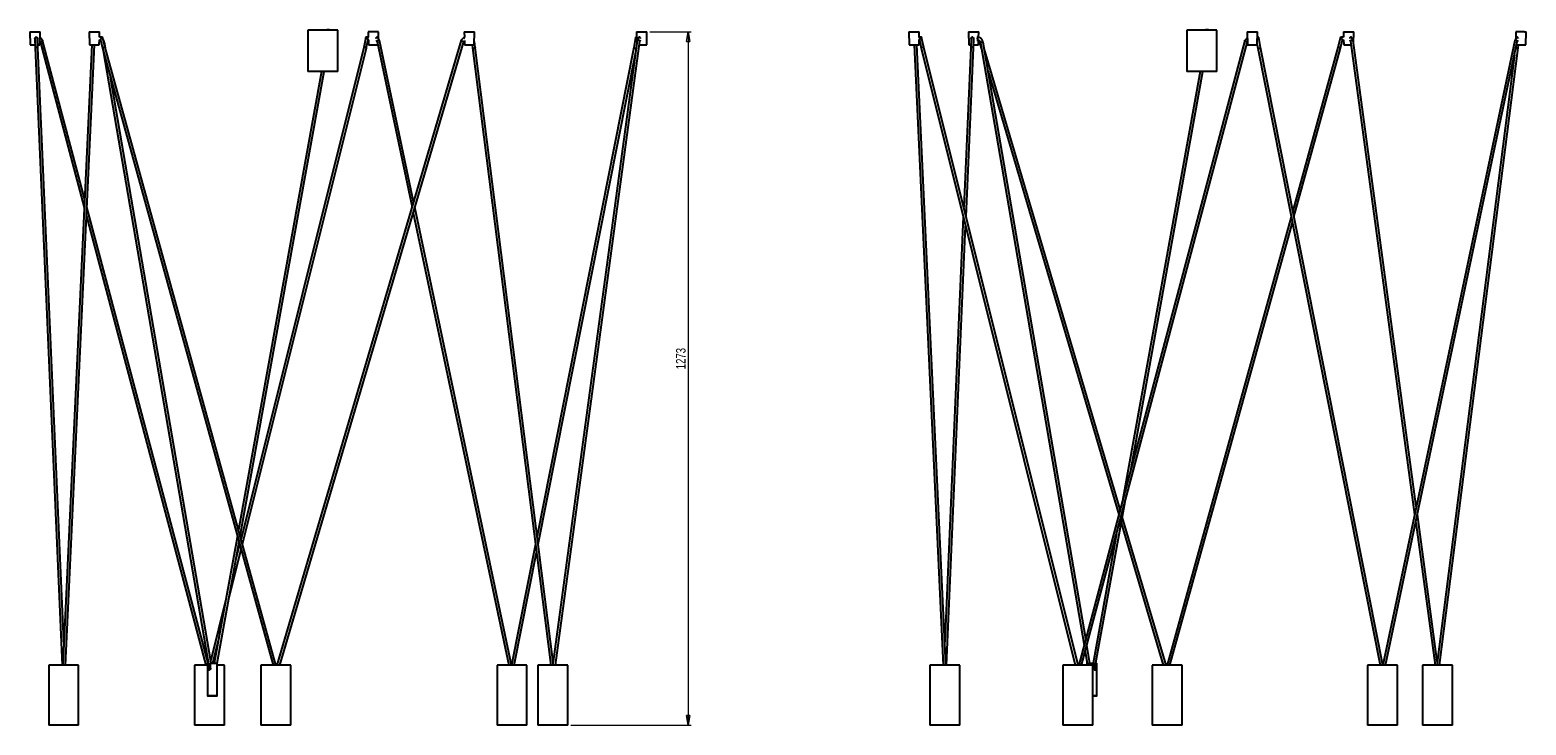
# Model space of a CAD drawing. Header units: millimetres. Extents: x 94 to 983, y 212 to 794.
# Tile 2 of 3: x 434 to 983, y 212 to 467. Entities that reach past the tile are written whole.
import ezdxf

# ---------------------------------------------------------------- set-up
doc = ezdxf.new("R2010")
doc.units = ezdxf.units.MM
doc.styles.add('SLDTEXTSTYLE0', font='TXT', dxfattribs={"width": 0.75})
doc.dimstyles.new('SLDDIMSTYLE0', dxfattribs={"dimtxt": 3.5, "dimasz": 3.556, "dimexe": 0, "dimexo": 0.0625, "dimgap": 0.875, "dimtad": 1, "dimdec": 0, "dimlfac": 5, "dimrnd": 1e-09, "dimzin": 12, "dimdsep": 46, "dimtxsty": 'SLDTEXTSTYLE0', "dimblk1": 'CLOSED', "dimblk2": 'CLOSED', "dimsah": 1, "dimcen": 0.09, "dimadec": 0, "dimazin": 3, "dimtfac": 1, "dimtdec": 0, "dimtofl": 0, "dimtmove": 0, "dimatfit": 3, "dimldrblk": 'CLOSED', "dimfxl": 0, "dimfrac": 2, "dimtolj": 1, "dimtzin": 12, "dimarcsym": 0})

# ---------------------------------------------------------------- blocks, each defined once
blk = doc.blocks.new('_Closed')
at = {"color": 0, "linetype": 'ByBlock', "lineweight": -2}
for p, q in [((-1, 0.166667), (0, 0)), ((-1, 0.166667), (-1, -0.166667)), ((0, 0), (-1, -0.166667)), ((0, 0), (-1, 0))]:
    blk.add_line(p, q, dxfattribs=at)
blk = doc.blocks.new('_D')
at = {"color": 7, "linetype": 'Continuous', "lineweight": 0}
for p, q in [((661.2, 466.3), (676.37, 466.3)), ((675.37, 466.3), (675.37, 211.79)), ((632.18, 211.79), (676.37, 211.79))]:
    blk.add_line(p, q, dxfattribs=at)
at = {"color": 7, "linetype": 'Continuous', "lineweight": 18, "xscale": 3.556, "yscale": 3.556}
for p, rotation in [((675.37, 466.3, -194.31), 90.0000000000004), ((675.37, 211.79, -194.31), 270.0000000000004)]:
    blk.add_blockref('_Closed', p, dxfattribs=dict(at, rotation=rotation))
at = {"color": 7, "linetype": 'Continuous', "lineweight": 18, "insert": (670.86, 342.4), "char_height": 3.5, "attachment_point": 1, "rotation": 90, "style": 'SLDTEXTSTYLE0'}
blk.add_mtext('1273', dxfattribs=at)

msp = doc.modelspace()

# ---------------------------------------------------------------- linework, layer by layer
at = {"color": 7, "linetype": 'Continuous', "lineweight": 25}
for p, q in [((433.59, 466.3), (433.69, 461.5)), ((433.59, 466.3), (437.39, 466.3)), ((435.38, 463.71), (435.51, 460.39)), ((435.94, 464.29), (435.76, 464.29)), ((436.51, 460.43), (436.38, 463.86)), ((437.29, 461.5), (437.39, 466.3)), ((437.32, 462.69), (437.33, 462.68)), ((437.33, 462.68), (453.53, 401.82)), ((438.24, 463.14), (437.35, 464.23)), ((453.68, 405.13), (438.24, 463.14)), ((455.38, 466.3), (455.48, 461.5)), ((455.38, 466.3), (459.18, 466.3)), ((459.08, 461.5), (459.12, 463.29)), ((459.09, 463.29), (459.47, 463.29)), ((460.25, 464.29), (459.11, 464.29)), ((459.12, 463.22), (459.2, 463.22)), ((459.14, 464.29), (459.18, 466.3)), ((459.47, 463.29), (460.21, 460.26)), ((461.17, 460.53), (460.26, 464.31)), ((461.43, 459.58), (460.94, 462.41)), ((592, 463.16), (524.33, 233.79)), ((525.37, 233.79), (592.9, 462.66)), ((535.66, 466.94), (535.66, 451.74)), ((536.67, 466.94), (535.66, 466.94)), ((546.66, 466.94), (536.67, 466.94)), ((542.66, 466.97), (542.66, 466.94)), ((543.51, 466.97), (542.66, 466.97)), ((543.66, 466.97), (543.51, 466.97)), ((543.66, 466.94), (543.66, 466.97)), ((546.66, 451.74), (546.66, 466.94)), ((556.97, 464.23), (556.16, 460.52)), ((558.07, 464.29), (557.04, 464.29)), ((557.13, 460.27), (557.8, 463.34)), ((557.79, 463.29), (558.09, 463.29)), ((557.83, 466.3), (557.87, 464.29)), ((561.63, 466.3), (557.83, 466.3)), ((557.89, 463.29), (557.93, 461.5)), ((560.8, 463.15), (561.08, 462.72)), ((561.14, 464.29), (561.05, 464.29)), ((561.08, 462.73), (573.93, 401.9)), ((562.01, 463.12), (561.32, 464.18)), ((561.58, 463.78), (561.63, 466.3)), ((574.52, 403.92), (562.02, 463.1)), ((593.02, 464.29), (592, 463.16)), ((592.9, 462.66), (593.16, 462.95)), ((593.13, 464.29), (593.03, 464.29)), ((593.09, 466.3), (593.13, 464.19)), ((593.09, 466.3), (594.69, 466.3)), ((593.15, 463.13), (593.19, 461.5)), ((594.69, 466.3), (596.89, 466.3)), ((596.79, 461.5), (596.89, 466.3)), ((597.07, 460.46), (596.81, 462.76)), ((656.65, 463.03), (625.75, 235.16)), ((626.57, 233.79), (657.63, 462.8)), ((656.02, 464.14), (655.39, 460.5)), ((656.45, 464.29), (656.19, 464.29)), ((656.4, 466.3), (656.5, 461.9)), ((656.4, 466.3), (660, 466.3)), ((657.08, 464.07), (656.66, 463.06)), ((657.46, 464.29), (657.4, 464.29)), ((657.63, 462.78), (657.86, 463.34)), ((660, 466.3), (660.2, 466.3)), ((660.1, 461.5), (660.2, 466.3)), ((756.42, 466.3), (756.52, 461.5)), ((756.42, 466.3), (760.22, 466.3)), ((759.95, 463.29), (760.25, 463.29)), ((760.99, 464.29), (759.97, 464.29)), ((760.12, 461.5), (760.16, 463.29)), ((760.18, 464.29), (760.22, 466.3)), ((760.23, 463.34), (760.9, 460.27)), ((761.87, 460.52), (761.06, 464.23)), ((778.25, 466.3), (778.35, 461.5)), ((778.25, 466.3), (782.05, 466.3)), ((779.23, 463.86), (779.09, 460.43)), ((779.84, 464.29), (779.66, 464.29)), ((780.09, 460.39), (780.22, 463.71)), ((781.36, 463.22), (781.9, 463.22)), ((781.9, 464.22), (781.38, 464.22)), ((781.95, 461.5), (781.99, 463.13)), ((781.99, 462.95), (782.25, 462.66)), ((782.01, 464.21), (782.05, 466.3)), ((782.12, 464.29), (782.01, 464.29)), ((782.23, 464.17), (782.12, 464.29)), ((782.24, 462.67), (783.06, 459.91)), ((782.66, 462.25), (820.71, 241.17)), ((821.33, 243.48), (783.64, 462.41)), ((879.79, 463.14), (818.75, 233.79)), ((819.78, 233.79), (880.71, 462.68)), ((858.51, 466.94), (858.51, 451.74)), ((869.51, 466.94), (858.51, 466.94)), ((865.36, 466.97), (865.36, 466.94)), ((865.5, 466.97), (865.36, 466.97)), ((866.36, 466.97), (865.5, 466.97)), ((866.36, 466.94), (866.36, 466.97)), ((869.51, 451.74), (869.51, 466.94)), ((880.68, 464.23), (879.79, 463.14)), ((880.64, 466.3), (880.74, 461.5)), ((880.64, 466.3), (881.68, 466.3)), ((880.7, 462.68), (880.72, 462.69)), ((881.68, 466.3), (884.44, 466.3)), ((884.34, 461.5), (884.44, 466.3)), ((884.69, 464.29), (884.4, 464.29)), ((885.49, 460.5), (884.86, 464.14)), ((914.89, 464.31), (913.97, 460.53)), ((916.03, 464.29), (914.89, 464.29)), ((914.94, 460.26), (915.67, 463.29)), ((915.67, 463.29), (916.05, 463.29)), ((915.97, 466.3), (916.01, 464.29)), ((915.97, 466.3), (919.77, 466.3)), ((916.03, 463.29), (916.07, 461.5)), ((918.31, 463.34), (918.55, 462.78)), ((918.54, 462.8), (942.1, 289.1)), ((918.77, 464.29), (918.71, 464.29)), ((919.51, 463.06), (919.09, 464.07)), ((942.72, 292.01), (919.52, 463.03)), ((919.68, 461.9), (919.77, 466.3)), ((978.86, 463.1), (930.42, 233.81)), ((931.44, 233.79), (979.8, 462.73)), ((979.56, 464.18), (978.86, 463.12)), ((979.24, 466.3), (979.3, 463.78)), ((982.49, 466.3), (979.24, 466.3)), ((979.83, 464.29), (979.74, 464.29)), ((979.8, 462.72), (980.08, 463.15)), ((982.49, 466.3), (983.04, 466.3)), ((982.94, 461.5), (983.04, 466.3)), ((433.69, 461.5), (435.47, 461.5)), ((435.51, 460.39), (445.45, 233.79)), ((436.48, 461.5), (437.29, 461.5)), ((446.07, 242.37), (436.51, 460.43)), ((456.31, 461.5), (445.67, 233.79)), ((446.67, 233.79), (457.32, 461.5)), ((455.48, 461.5), (459.08, 461.5)), ((460.2, 460.28), (522.91, 233.79)), ((460.45, 459.36), (499.58, 232.05)), ((523.95, 233.79), (461.17, 460.53)), ((556.16, 460.52), (511.11, 280.16)), ((511.65, 278.21), (557.14, 460.29)), ((557.93, 461.5), (561.34, 461.5)), ((593.19, 461.5), (594.71, 461.5)), ((594.71, 461.5), (596.79, 461.5)), ((595.95, 461.5), (596.08, 460.32)), ((596.08, 460.35), (624.91, 233.79)), ((625.92, 233.79), (597.07, 460.47)), ((655.39, 460.5), (619.87, 281.31)), ((620.27, 278.18), (656.08, 458.84)), ((657.45, 461.5), (659.91, 461.5)), ((659.91, 461.5), (660.1, 461.5)), ((756.52, 461.5), (760.12, 461.5)), ((758.29, 461.5), (768.93, 233.79)), ((769.93, 233.79), (759.29, 461.5)), ((760.9, 460.29), (817.48, 233.79)), ((818.51, 233.79), (761.87, 460.52)), ((779.09, 460.43), (776.53, 401.85)), ((777.38, 398.45), (780.09, 460.39)), ((778.35, 461.5), (779.13, 461.5)), ((780.14, 461.5), (781.95, 461.5)), ((833.96, 290.93), (784.03, 460.13)), ((880.74, 461.5), (881.72, 461.5)), ((881.72, 461.5), (884.34, 461.5)), ((884.3, 461.5), (884.51, 460.29)), ((884.5, 460.32), (929.41, 233.79)), ((930.43, 233.79), (885.49, 460.5)), ((913.97, 460.53), (897.37, 400.56)), ((897.8, 398.38), (914.94, 460.28)), ((916.07, 461.5), (918.72, 461.5)), ((978.77, 457.85), (950.25, 233.79)), ((951.26, 233.79), (980.1, 460.35)), ((979.54, 461.5), (982.42, 461.5)), ((980.09, 460.32), (980.22, 461.5)), ((982.42, 461.5), (982.94, 461.5)), ((540.63, 451.74), (510.19, 283.51)), ((510.8, 281.29), (541.65, 451.74)), ((536.67, 451.74), (535.66, 451.74)), ((546.66, 451.74), (536.67, 451.74)), ((785.49, 451.65), (833.46, 289.07)), ((863.33, 451.74), (834.8, 294.08)), ((837.97, 306.01), (864.35, 451.74)), ((869.51, 451.74), (858.51, 451.74)), ((500.18, 234.46), (463.14, 449.68)), ((499.11, 234.46), (454.53, 401.93)), ((610.45, 233.81), (574.96, 401.86)), ((454.38, 398.62), (498.25, 233.79)), ((574.36, 399.84), (609.44, 233.79)), ((776.37, 398.34), (769.53, 242.37)), ((896.77, 398.41), (851.19, 233.79)), ((852.23, 233.79), (897.21, 396.23)), ((770.16, 233.79), (777.22, 394.94)), ((824.59, 232.05), (835.77, 293.86)), ((834.36, 286.04), (849.77, 233.79)), ((850.82, 233.79), (834.75, 288.23)), ((942.5, 286.15), (949.6, 233.79)), ((950.43, 235.16), (943.12, 289.06)), ((509.78, 281.24), (501.31, 234.46)), ((832.6, 281.93), (824.01, 234.46)), ((502.33, 234.46), (510.39, 279.02)), ((506.53, 257.7), (511.16, 276.24)), ((510.62, 278.19), (509.24, 272.68)), ((619.26, 278.22), (610.45, 233.79)), ((611.47, 233.79), (619.65, 275.09)), ((505.55, 257.91), (499.98, 235.62)), ((500.73, 234.46), (502.84, 242.93)), ((821.12, 238.8), (821.87, 234.46)), ((822.88, 234.46), (821.73, 241.12)), ((440.49, 233.79), (440.49, 211.79)), ((451.49, 233.79), (440.49, 233.79)), ((451.49, 211.79), (451.49, 233.79)), ((494.08, 233.79), (494.08, 211.79)), ((498.81, 233.79), (494.08, 233.79)), ((498.81, 234.46), (498.81, 222.46)), ((498.94, 234.37), (498.94, 234.46)), ((498.94, 234.37), (498.94, 232.66)), ((499.93, 234.46), (499.93, 234.38)), ((499.93, 232.66), (499.93, 234.38)), ((502.41, 222.46), (502.41, 234.46)), ((505.08, 233.79), (502.41, 233.79)), ((505.08, 211.79), (505.08, 233.79)), ((518.43, 233.79), (518.43, 211.79)), ((529.43, 233.79), (518.43, 233.79)), ((529.43, 211.79), (529.43, 233.79)), ((605.13, 233.79), (605.13, 211.79)), ((606.92, 233.79), (605.13, 233.79)), ((616.13, 233.79), (606.92, 233.79)), ((616.13, 211.79), (616.13, 233.79)), ((620.18, 233.79), (620.18, 211.79)), ((631.18, 233.79), (620.18, 233.79)), ((631.18, 211.79), (631.18, 233.79)), ((764.04, 233.79), (764.04, 211.79)), ((775.04, 233.79), (764.04, 233.79)), ((775.04, 211.79), (775.04, 233.79)), ((812.92, 233.79), (812.92, 211.79)), ((823.92, 233.79), (812.92, 233.79)), ((821.78, 234.46), (821.78, 233.79)), ((823.92, 211.79), (823.92, 233.79)), ((824.25, 234.38), (824.26, 234.46)), ((824.25, 234.38), (824.25, 232.66)), ((825.24, 234.46), (825.24, 234.37)), ((825.24, 232.66), (825.24, 234.37)), ((825.37, 222.46), (825.38, 234.46)), ((845.7, 233.79), (845.7, 211.79)), ((852.31, 233.79), (845.7, 233.79)), ((856.7, 233.79), (852.31, 233.79)), ((856.7, 211.79), (856.7, 233.79)), ((924.8, 233.79), (924.8, 211.79)), ((935.8, 233.79), (924.8, 233.79)), ((935.8, 211.79), (935.8, 233.79)), ((945.06, 233.79), (945.06, 211.79)), ((945.78, 233.79), (945.06, 233.79)), ((956.06, 233.79), (945.78, 233.79)), ((956.06, 211.79), (956.06, 233.79)), ((451.49, 211.79), (440.49, 211.79)), ((502.29, 211.79), (494.08, 211.79)), ((505.08, 211.79), (502.29, 211.79)), ((529.43, 211.79), (518.43, 211.79)), ((606.92, 211.79), (605.13, 211.79)), ((616.13, 211.79), (606.92, 211.79)), ((631.18, 211.79), (620.18, 211.79)), ((775.04, 211.79), (764.04, 211.79)), ((823.92, 211.79), (812.92, 211.79)), ((852.31, 211.79), (845.7, 211.79)), ((856.7, 211.79), (852.31, 211.79)), ((935.8, 211.79), (924.8, 211.79)), ((945.78, 211.79), (945.06, 211.79)), ((956.06, 211.79), (945.78, 211.79))]:
    msp.add_line(p, q, dxfattribs=at)
at = {"color": 8, "linetype": 'Continuous', "lineweight": 25}
for p, q in [((499.48, 232.66), (498.94, 232.66)), ((825.24, 232.66), (824.7, 232.66))]:
    msp.add_line(p, q, dxfattribs=at)
at = {"color": 8, "linetype": 'Continuous', "lineweight": 25, "flags": 128}
for points in [[(459.2, 463.22), (459.34, 463.25), (459.38, 463.29)], [(460.74, 462.31), (460.8, 462.33), (460.91, 462.38), (460.94, 462.41), (460.94, 462.41)], [(781.55, 463.72), (781.57, 463.91), (781.65, 464.07), (781.77, 464.18), (781.9, 464.22), (781.9, 464.22)], [(782.66, 462.25), (782.66, 462.25), (782.69, 462.28), (782.79, 462.33)]]:
    msp.add_lwpolyline(points, dxfattribs=at)
at = {"color": 7, "linetype": 'Continuous', "lineweight": 25, "flags": 128}
for points in [[(779.23, 463.86), (779.23, 463.93), (779.3, 464.1), (779.39, 464.19), (779.5, 464.25), (779.62, 464.28), (779.76, 464.28), (779.9, 464.23), (780.03, 464.13), (780.15, 463.98), (780.22, 463.79), (780.22, 463.79), (780.22, 463.79)], [(498.81, 234.46), (498.83, 234.46), (498.94, 234.46)], [(499.93, 234.46), (500.3, 234.46), (500.68, 234.46), (501.06, 234.46), (501.41, 234.46), (501.74, 234.46), (502.01, 234.46), (502.21, 234.46), (502.35, 234.46), (502.4, 234.46), (502.41, 234.46)], [(821.78, 234.46), (821.78, 234.46), (821.83, 234.46), (821.97, 234.46), (822.18, 234.46), (822.45, 234.46), (822.77, 234.46), (823.13, 234.46), (823.51, 234.46), (823.89, 234.46), (824.26, 234.46)], [(825.24, 234.46), (825.35, 234.46), (825.38, 234.46)], [(499.34, 222.46), (499.62, 222.46), (499.94, 222.46), (500.29, 222.46), (500.66, 222.46), (501.02, 222.46), (501.36, 222.46), (501.68, 222.46), (501.95, 222.46), (502.16, 222.46), (502.31, 222.46), (502.4, 222.46), (502.4, 222.46), (502.34, 222.46), (502.21, 222.46), (502.01, 222.46), (501.75, 222.46), (501.44, 222.46), (501.11, 222.46), (500.75, 222.46), (500.38, 222.46), (500.03, 222.46), (499.7, 222.46), (499.4, 222.46), (499.16, 222.46), (498.97, 222.46), (498.86, 222.46), (498.81, 222.46), (498.84, 222.46), (498.94, 222.46), (499.11, 222.46), (499.34, 222.46)], [(823.92, 222.46), (824.07, 222.46), (824.41, 222.46), (824.71, 222.46), (824.97, 222.46), (825.17, 222.46), (825.3, 222.46), (825.37, 222.46), (825.36, 222.46), (825.28, 222.46), (825.12, 222.46), (824.91, 222.46), (824.64, 222.46), (824.32, 222.46), (823.98, 222.46), (823.92, 222.46)]]:
    msp.add_lwpolyline(points, dxfattribs=at)
at = {"color": 8, "linetype": 'Continuous', "lineweight": 25}
for centre, radius, start, end in [((781.99, 463.65), 0.446, 171.955, 258.5434), ((783.35, 461.08), 1.37, 77.5979, 113.8489)]:
    msp.add_arc(centre, radius, start, end, dxfattribs=at)
at = {"color": 7, "linetype": 'Continuous', "lineweight": 25}
for points, knots in [([(435.39, 463.79), (435.39, 463.78), (435.38, 463.76), (435.39, 463.73), (435.39, 463.71)], [0, 0, 0, 0, 0.020644, 1, 1, 1, 1]), ([(435.39, 463.79), (435.39, 463.79), (435.39, 463.83), (435.42, 463.94), (435.51, 464.09), (435.64, 464.19), (435.77, 464.26), (435.9, 464.29), (436.04, 464.28), (436.18, 464.23), (436.29, 464.13), (436.37, 464), (436.37, 463.9), (436.37, 463.86)], [0, 0, 0, 0, 0.001204, 0.109552, 0.247806, 0.341903, 0.4238, 0.502854, 0.588995, 0.674826, 0.777022, 0.906029, 1, 1, 1, 1]), ([(437.34, 462.68), (437.34, 462.68), (437.35, 462.66), (437.42, 462.66), (437.53, 462.68), (437.67, 462.74), (437.82, 462.81), (437.94, 462.87), (438, 462.91), (438.01, 462.91), (438.01, 462.91)], [0, 0, 0, 0, 0.086412, 0.256791, 0.425474, 0.595257, 0.768409, 0.949283, 0.996873, 1, 1, 1, 1]), ([(438.23, 463.15), (438.23, 463.15), (438.25, 463.14), (438.23, 463.09), (438.16, 463.02), (438.08, 462.96), (438.02, 462.92), (438.01, 462.91), (438.01, 462.91)], [0, 0, 0, 0, 0.089776, 0.358784, 0.640042, 0.921209, 0.995046, 1, 1, 1, 1]), ([(459.2, 463.22), (459.22, 463.22), (459.28, 463.21), (459.39, 463.19), (459.48, 463.12), (459.52, 463.09)], [0, 0, 0, 0, 0.19077, 0.623606, 1, 1, 1, 1]), ([(459.79, 463.79), (459.79, 463.78), (459.75, 463.74), (459.67, 463.63), (459.57, 463.48), (459.51, 463.38), (459.47, 463.31), (459.48, 463.3), (459.48, 463.29)], [0, 0, 0, 0, 0.002495, 0.22705, 0.513556, 0.708545, 0.878249, 1, 1, 1, 1]), ([(459.79, 463.79), (459.79, 463.79), (459.83, 463.83), (459.92, 463.94), (460.04, 464.09), (460.14, 464.2), (460.21, 464.26), (460.25, 464.29), (460.26, 464.28), (460.26, 464.28)], [0, 0, 0, 0, 0.002092, 0.190411, 0.430708, 0.594257, 0.736601, 0.874004, 1, 1, 1, 1]), ([(460.94, 462.41), (460.93, 462.48), (460.89, 462.68), (460.79, 462.98), (460.64, 463.31), (460.5, 463.5), (460.43, 463.59)], [0, 0, 0, 0, 0.156211, 0.440934, 0.727421, 1, 1, 1, 1]), ([(556.98, 464.23), (556.98, 464.24), (556.98, 464.27), (557.02, 464.29), (557.09, 464.28), (557.19, 464.23), (557.31, 464.13), (557.47, 463.98), (557.57, 463.85), (557.61, 463.79), (557.61, 463.79)], [0, 0, 0, 0, 0.050462, 0.168926, 0.29801, 0.426628, 0.57977, 0.77309, 0.998196, 1, 1, 1, 1]), ([(557.8, 463.34), (557.8, 463.34), (557.81, 463.36), (557.79, 463.44), (557.74, 463.59), (557.66, 463.72), (557.61, 463.78), (557.61, 463.79)], [0, 0, 0, 0, 0.0192837, 0.2812208, 0.611894, 0.9969145, 1, 1, 1, 1]), ([(561.31, 464.18), (561.3, 464.2), (561.27, 464.25), (561.19, 464.29), (561.07, 464.28), (560.95, 464.23), (560.83, 464.13), (560.72, 463.99), (560.66, 463.87), (560.63, 463.8), (560.63, 463.79), (560.63, 463.79)], [0, 0, 0, 0, 0.076823, 0.226592, 0.365246, 0.500361, 0.63956, 0.801206, 0.96302, 0.997954, 1, 1, 1, 1]), ([(561.08, 462.73), (561.08, 462.73), (561.06, 462.75), (561.09, 462.81), (561.14, 462.87), (561.18, 462.91), (561.19, 462.91), (561.19, 462.91)], [0, 0, 0, 0, 0.041507, 0.451556, 0.879893, 0.992595, 1, 1, 1, 1]), ([(562.01, 463.09), (562.01, 463.11), (562, 463.14), (561.93, 463.17), (561.82, 463.17), (561.67, 463.14), (561.51, 463.09), (561.36, 463.02), (561.25, 462.96), (561.21, 462.92), (561.2, 462.91), (561.19, 462.91)], [0, 0, 0, 0, 0.100559, 0.244639, 0.385514, 0.524993, 0.665377, 0.812154, 0.958882, 0.997415, 1, 1, 1, 1]), ([(592.37, 462.91), (592.37, 462.91), (592.32, 462.94), (592.22, 463), (592.1, 463.08), (592.03, 463.13), (591.99, 463.16), (592.01, 463.16), (592.01, 463.16)], [0, 0, 0, 0, 0.004147, 0.243963, 0.483879, 0.720817, 0.951944, 1, 1, 1, 1]), ([(592.37, 462.91), (592.37, 462.91), (592.42, 462.88), (592.53, 462.83), (592.68, 462.75), (592.8, 462.69), (592.88, 462.66), (592.89, 462.66), (592.9, 462.66)], [0, 0, 0, 0, 0.003566, 0.209778, 0.416075, 0.619818, 0.818556, 1, 1, 1, 1]), ([(593.16, 463.79), (593.16, 463.79), (593.14, 463.85), (593.09, 463.97), (593.03, 464.13), (593.01, 464.24), (593.01, 464.29), (593.02, 464.28), (593.03, 464.28)], [0, 0, 0, 0, 0.002855, 0.243207, 0.48393, 0.712875, 0.921872, 1, 1, 1, 1]), ([(656.19, 464.28), (656.17, 464.28), (656.11, 464.28), (656.05, 464.23), (656.01, 464.13), (656.02, 463.98), (656.08, 463.85), (656.11, 463.79), (656.11, 463.79)], [0, 0, 0, 0, 0.113579, 0.275988, 0.469365, 0.713475, 0.997722, 1, 1, 1, 1]), ([(656.47, 463.4), (656.45, 463.41), (656.37, 463.46), (656.24, 463.59), (656.15, 463.72), (656.11, 463.78), (656.11, 463.79)], [0, 0, 0, 0, 0.130418, 0.530468, 0.996267, 1, 1, 1, 1]), ([(657.58, 462.91), (657.58, 462.91), (657.56, 462.94), (657.49, 463), (657.36, 463.08), (657.19, 463.14), (657.02, 463.17), (656.87, 463.17), (656.75, 463.14), (656.67, 463.1), (656.66, 463.05), (656.65, 463.03)], [0, 0, 0, 0, 0.002274, 0.13379, 0.265361, 0.395299, 0.52205, 0.645981, 0.768684, 0.892184, 1, 1, 1, 1]), ([(657.95, 463.79), (657.95, 463.79), (657.93, 463.85), (657.89, 463.97), (657.77, 464.13), (657.62, 464.24), (657.46, 464.29), (657.32, 464.28), (657.2, 464.23), (657.12, 464.15), (657.09, 464.09), (657.09, 464.07)], [0, 0, 0, 0, 0.001781, 0.151709, 0.30187, 0.444683, 0.575052, 0.695746, 0.813359, 0.934528, 1, 1, 1, 1]), ([(657.58, 462.91), (657.58, 462.91), (657.61, 462.88), (657.63, 462.84), (657.62, 462.81), (657.62, 462.8)], [0, 0, 0, 0, 0.012202, 0.717826, 1, 1, 1, 1]), ([(760.42, 463.79), (760.42, 463.78), (760.39, 463.74), (760.32, 463.63), (760.25, 463.49), (760.23, 463.38), (760.24, 463.35), (760.24, 463.34)], [0, 0, 0, 0, 0.003085, 0.280762, 0.635044, 0.876161, 1, 1, 1, 1]), ([(760.42, 463.79), (760.42, 463.79), (760.46, 463.83), (760.54, 463.94), (760.67, 464.09), (760.8, 464.19), (760.9, 464.26), (760.98, 464.29), (761.04, 464.28), (761.05, 464.25), (761.06, 464.23)], [0, 0, 0, 0, 0.0018038, 0.1641528, 0.3713117, 0.5123059, 0.6350203, 0.7534745, 0.8825477, 1, 1, 1, 1]), ([(780.21, 463.71), (780.22, 463.73), (780.22, 463.76), (780.22, 463.78), (780.22, 463.79)], [0, 0, 0, 0, 0.979164, 1, 1, 1, 1]), ([(783.64, 462.41), (783.63, 462.48), (783.59, 462.68), (783.49, 462.98), (783.33, 463.32), (783.12, 463.61), (782.88, 463.86), (782.6, 464.05), (782.31, 464.17), (782.07, 464.21), (781.93, 464.22), (781.9, 464.22)], [0, 0, 0, 0, 0.070521, 0.199057, 0.328391, 0.458145, 0.587464, 0.715035, 0.839577, 0.960665, 1, 1, 1, 1]), ([(781.9, 463.22), (781.92, 463.22), (781.98, 463.21), (782.09, 463.18), (782.22, 463.1), (782.36, 462.96), (782.48, 462.78), (782.58, 462.55), (782.63, 462.36), (782.65, 462.26), (782.66, 462.25)], [0, 0, 0, 0, 0.07254, 0.237126, 0.385638, 0.528253, 0.680307, 0.83067, 0.972786, 1, 1, 1, 1]), ([(782.12, 464.28), (782.12, 464.28), (782.13, 464.28), (782.13, 464.25), (782.12, 464.2), (782.12, 464.19)], [0, 0, 0, 0, 0.307223, 0.809364, 1, 1, 1, 1]), ([(782.25, 462.67), (782.25, 462.66), (782.26, 462.66), (782.33, 462.69), (782.41, 462.72), (782.47, 462.75), (782.48, 462.76)], [0, 0, 0, 0, 0.254172, 0.573907, 0.895725, 1, 1, 1, 1]), ([(880.02, 462.91), (880.02, 462.91), (879.98, 462.94), (879.89, 463), (879.82, 463.08), (879.78, 463.13), (879.8, 463.14), (879.81, 463.15)], [0, 0, 0, 0, 0.004956, 0.291553, 0.578269, 0.861428, 1, 1, 1, 1]), ([(880.02, 462.91), (880.03, 462.91), (880.07, 462.88), (880.17, 462.83), (880.33, 462.75), (880.48, 462.69), (880.6, 462.66), (880.68, 462.66), (880.69, 462.67), (880.7, 462.68)], [0, 0, 0, 0, 0.003127, 0.183992, 0.364932, 0.543631, 0.717941, 0.888361, 1, 1, 1, 1]), ([(884.76, 463.79), (884.76, 463.78), (884.74, 463.74), (884.66, 463.63), (884.53, 463.49), (884.43, 463.4), (884.38, 463.37), (884.38, 463.37)], [0, 0, 0, 0, 0.003471, 0.315939, 0.714609, 0.985935, 1, 1, 1, 1]), ([(884.76, 463.79), (884.76, 463.79), (884.79, 463.83), (884.84, 463.94), (884.87, 464.09), (884.85, 464.2), (884.8, 464.26), (884.74, 464.29), (884.7, 464.28), (884.69, 464.28)], [0, 0, 0, 0, 0.002276, 0.207105, 0.468469, 0.646355, 0.801179, 0.950627, 1, 1, 1, 1]), ([(914.89, 464.28), (914.9, 464.28), (914.91, 464.28), (914.97, 464.23), (915.06, 464.13), (915.2, 463.98), (915.3, 463.85), (915.35, 463.79), (915.35, 463.79)], [0, 0, 0, 0, 0.113579, 0.275988, 0.469365, 0.713475, 0.997722, 1, 1, 1, 1]), ([(915.67, 463.29), (915.67, 463.29), (915.67, 463.3), (915.65, 463.34), (915.6, 463.44), (915.5, 463.59), (915.4, 463.72), (915.35, 463.78), (915.35, 463.79)], [0, 0, 0, 0, 0.028337, 0.206357, 0.418329, 0.685926, 0.997503, 1, 1, 1, 1]), ([(919.09, 464.07), (919.08, 464.08), (919.06, 464.16), (918.97, 464.24), (918.83, 464.29), (918.68, 464.28), (918.54, 464.23), (918.41, 464.13), (918.3, 463.99), (918.24, 463.87), (918.23, 463.8), (918.22, 463.79), (918.22, 463.79)], [0, 0, 0, 0, 0.05377, 0.196556, 0.326901, 0.447572, 0.565162, 0.686308, 0.826989, 0.967816, 0.998219, 1, 1, 1, 1]), ([(918.55, 462.8), (918.55, 462.8), (918.53, 462.83), (918.56, 462.87), (918.58, 462.91), (918.59, 462.91), (918.59, 462.91)], [0, 0, 0, 0, 0.097116, 0.802272, 0.98781, 1, 1, 1, 1]), ([(919.51, 463.03), (919.51, 463.05), (919.51, 463.09), (919.44, 463.14), (919.32, 463.17), (919.17, 463.17), (919.01, 463.14), (918.85, 463.09), (918.71, 463.02), (918.63, 462.96), (918.59, 462.92), (918.59, 462.91), (918.59, 462.91)], [0, 0, 0, 0, 0.078959, 0.208875, 0.335604, 0.459514, 0.582196, 0.705674, 0.834775, 0.963834, 0.997726, 1, 1, 1, 1]), ([(979.68, 462.91), (979.68, 462.91), (979.64, 462.94), (979.56, 463), (979.4, 463.08), (979.23, 463.14), (979.08, 463.17), (978.96, 463.17), (978.88, 463.15), (978.86, 463.11), (978.86, 463.1)], [0, 0, 0, 0, 0.0025861, 0.152133, 0.3017419, 0.4494945, 0.5936229, 0.7345449, 0.8740706, 1, 1, 1, 1]), ([(980.25, 463.79), (980.25, 463.79), (980.23, 463.85), (980.17, 463.97), (980.06, 464.13), (979.92, 464.24), (979.79, 464.29), (979.67, 464.28), (979.6, 464.24), (979.57, 464.2), (979.56, 464.18)], [0, 0, 0, 0, 0.002047, 0.174396, 0.347012, 0.511182, 0.661047, 0.79979, 0.934991, 1, 1, 1, 1]), ([(979.68, 462.91), (979.68, 462.91), (979.72, 462.88), (979.77, 462.83), (979.81, 462.76), (979.8, 462.74), (979.79, 462.73)], [0, 0, 0, 0, 0.007412, 0.436045, 0.864856, 1, 1, 1, 1]), ([(435.52, 460.39), (435.52, 460.39), (435.51, 460.4), (435.52, 460.41), (435.52, 460.41)], [0, 0, 0, 0, 0.866672, 1, 1, 1, 1]), ([(436.51, 460.43), (436.5, 460.44), (436.5, 460.46), (436.43, 460.5), (436.31, 460.52), (436.16, 460.53), (435.99, 460.53), (435.82, 460.52), (435.67, 460.49), (435.57, 460.45), (435.53, 460.42), (435.52, 460.41), (435.52, 460.41)], [0, 0, 0, 0, 0.086702, 0.199962, 0.313193, 0.426419, 0.539652, 0.652899, 0.766162, 0.879433, 0.992704, 1, 1, 1, 1]), ([(460.2, 460.28), (460.2, 460.28), (460.19, 460.28), (460.23, 460.3), (460.31, 460.32), (460.44, 460.36), (460.55, 460.39), (460.6, 460.41), (460.61, 460.41)], [0, 0, 0, 0, 0.033771, 0.271467, 0.509196, 0.746941, 0.984686, 1, 1, 1, 1]), ([(461.17, 460.53), (461.17, 460.53), (461.18, 460.54), (461.14, 460.53), (461.06, 460.52), (460.94, 460.49), (460.78, 460.45), (460.67, 460.42), (460.61, 460.41), (460.61, 460.41)], [0, 0, 0, 0, 0.007803, 0.203676, 0.399575, 0.595501, 0.79144, 0.987379, 1, 1, 1, 1]), ([(556.88, 460.41), (556.87, 460.41), (556.86, 460.41), (556.8, 460.43), (556.68, 460.46), (556.52, 460.5), (556.36, 460.52), (556.25, 460.53), (556.18, 460.53), (556.17, 460.52), (556.17, 460.52)], [0, 0, 0, 0, 0.01072, 0.041434, 0.207838, 0.374243, 0.540604, 0.706959, 0.873324, 1, 1, 1, 1]), ([(556.88, 460.41), (556.88, 460.41), (556.89, 460.4), (556.95, 460.38), (557.04, 460.35), (557.12, 460.32), (557.15, 460.3), (557.14, 460.29), (557.14, 460.29)], [0, 0, 0, 0, 0.019494, 0.075349, 0.377958, 0.680569, 0.9831, 1, 1, 1, 1]), ([(596.08, 460.35), (596.08, 460.34), (596.09, 460.32), (596.17, 460.29), (596.29, 460.28), (596.44, 460.28), (596.61, 460.3), (596.78, 460.32), (596.92, 460.36), (596.99, 460.39), (597.02, 460.41), (597.02, 460.41)], [0, 0, 0, 0, 0.10643, 0.232898, 0.359361, 0.485832, 0.612319, 0.738824, 0.865338, 0.991851, 1, 1, 1, 1]), ([(597.06, 460.46), (597.06, 460.46), (597.07, 460.44), (597.05, 460.42), (597.02, 460.41), (597.02, 460.41)], [0, 0, 0, 0, 0.243308, 0.954209, 1, 1, 1, 1]), ([(655.53, 460.41), (655.53, 460.41), (655.52, 460.41), (655.47, 460.43), (655.41, 460.46), (655.38, 460.49), (655.39, 460.5), (655.39, 460.5)], [0, 0, 0, 0, 0.027315, 0.105579, 0.529594, 0.953611, 1, 1, 1, 1]), ([(655.53, 460.41), (655.53, 460.41), (655.54, 460.4), (655.59, 460.38), (655.7, 460.35), (655.86, 460.32), (656.03, 460.29), (656.18, 460.28), (656.24, 460.28), (656.28, 460.28)], [0, 0, 0, 0, 0.012496, 0.048302, 0.242287, 0.436274, 0.630209, 0.824138, 1, 1, 1, 1]), ([(760.9, 460.29), (760.9, 460.3), (760.89, 460.3), (760.93, 460.32), (761.01, 460.36), (761.1, 460.39), (761.15, 460.41), (761.16, 460.41)], [0, 0, 0, 0, 0.072241, 0.37498, 0.677739, 0.980498, 1, 1, 1, 1]), ([(761.87, 460.52), (761.86, 460.53), (761.85, 460.54), (761.77, 460.53), (761.64, 460.52), (761.49, 460.49), (761.32, 460.45), (761.21, 460.42), (761.16, 460.41), (761.16, 460.41)], [0, 0, 0, 0, 0.157096, 0.323497, 0.489919, 0.656364, 0.822821, 0.989278, 1, 1, 1, 1]), ([(780.09, 460.41), (780.09, 460.41), (780.08, 460.41), (780.07, 460.43), (780.02, 460.46), (779.91, 460.5), (779.76, 460.52), (779.59, 460.53), (779.42, 460.53), (779.27, 460.52), (779.16, 460.49), (779.1, 460.46), (779.1, 460.44), (779.1, 460.43)], [0, 0, 0, 0, 0.007296, 0.0282, 0.141456, 0.254712, 0.367938, 0.48116, 0.594389, 0.707632, 0.820892, 0.934159, 1, 1, 1, 1]), ([(780.09, 460.41), (780.09, 460.41), (780.09, 460.4), (780.09, 460.4), (780.09, 460.39), (780.09, 460.39)], [0, 0, 0, 0, 0.133242, 0.515011, 1, 1, 1, 1]), ([(884.51, 460.32), (884.51, 460.31), (884.52, 460.29), (884.6, 460.28), (884.72, 460.28), (884.88, 460.3), (885.05, 460.32), (885.21, 460.36), (885.3, 460.39), (885.35, 460.41), (885.35, 460.41)], [0, 0, 0, 0, 0.128008, 0.271763, 0.415527, 0.55931, 0.703112, 0.846925, 0.990737, 1, 1, 1, 1]), ([(885.48, 460.5), (885.48, 460.49), (885.49, 460.48), (885.45, 460.45), (885.39, 460.42), (885.35, 460.41), (885.35, 460.41)], [0, 0, 0, 0, 0.124219, 0.548447, 0.972674, 1, 1, 1, 1]), ([(914.54, 460.41), (914.53, 460.41), (914.52, 460.41), (914.45, 460.43), (914.33, 460.46), (914.18, 460.5), (914.06, 460.52), (913.99, 460.54), (913.98, 460.53), (913.98, 460.53)], [0, 0, 0, 0, 0.012616, 0.048764, 0.244606, 0.440449, 0.636241, 0.832026, 1, 1, 1, 1]), ([(914.54, 460.41), (914.54, 460.41), (914.55, 460.4), (914.62, 460.38), (914.73, 460.35), (914.85, 460.32), (914.93, 460.29), (914.94, 460.29), (914.94, 460.28)], [0, 0, 0, 0, 0.015307, 0.059164, 0.296771, 0.534379, 0.771926, 1, 1, 1, 1]), ([(979.3, 460.35), (979.34, 460.34), (979.43, 460.32), (979.59, 460.29), (979.76, 460.28), (979.91, 460.28), (980.02, 460.3), (980.09, 460.32), (980.09, 460.34), (980.09, 460.35)], [0, 0, 0, 0, 0.1361079, 0.2887877, 0.441462, 0.5941451, 0.7468476, 0.8995716, 1, 1, 1, 1]), ([(498.94, 234.46), (498.97, 234.46), (499.04, 234.46), (499.12, 234.46), (499.17, 234.46)], [0, 0, 0, 0, 0.475531, 1, 1, 1, 1]), ([(499.93, 232.66), (499.92, 232.59), (499.91, 232.44), (499.8, 232.23), (499.65, 232.07), (499.47, 231.97), (499.29, 231.95), (499.15, 232.01), (499.04, 232.13), (498.97, 232.31), (498.94, 232.5), (498.94, 232.62), (498.94, 232.66)], [0, 0, 0, 0, 0.101724, 0.203252, 0.309745, 0.420101, 0.525331, 0.625009, 0.726222, 0.833763, 0.943949, 1, 1, 1, 1]), ([(825.24, 232.66), (825.24, 232.64), (825.24, 232.55), (825.23, 232.39), (825.17, 232.19), (825.08, 232.04), (824.94, 231.96), (824.78, 231.96), (824.6, 232.03), (824.44, 232.16), (824.31, 232.35), (824.26, 232.53), (824.25, 232.64), (824.25, 232.66)], [0, 0, 0, 0, 0.026236, 0.124953, 0.225681, 0.333724, 0.443603, 0.54725, 0.646597, 0.748983, 0.857748, 0.967182, 1, 1, 1, 1]), ([(825.02, 234.46), (825.06, 234.46), (825.14, 234.46), (825.2, 234.46), (825.24, 234.46)], [0, 0, 0, 0, 0.412472, 1, 1, 1, 1])]:
    msp.add_open_spline(points, degree=3, knots=knots, dxfattribs=at)
at = {"color": 8, "linetype": 'Continuous', "lineweight": 25}
for points, knots in [([(498.94, 234.37), (499.01, 234.18), (499.13, 233.83), (499.29, 233.52), (499.36, 233.38)], [0, 0, 0, 0, 0.562656, 1, 1, 1, 1]), ([(824.83, 233.4), (824.88, 233.5), (825.05, 233.8), (825.16, 234.14), (825.24, 234.37)], [0, 0, 0, 0, 0.328888, 1, 1, 1, 1])]:
    msp.add_open_spline(points, degree=3, knots=knots, dxfattribs=at)

# ---------------------------------------------------------------- dimensions: what is measured, and where the dimension line sits
at = {"color": 7, "linetype": 'Continuous', "lineweight": 18}
dim = msp.add_linear_dim(base=(675.37, 211.79), p1=(660.2, 466.3), p2=(631.18, 211.79), angle=90, dimstyle='SLDDIMSTYLE0', dxfattribs=at)
dim.commit()
dim.dimension.update_dxf_attribs({"geometry": '_D', "text_midpoint": (675.37, 347.57), "dimtype": 160})

doc.saveas('drawing.dxf')
